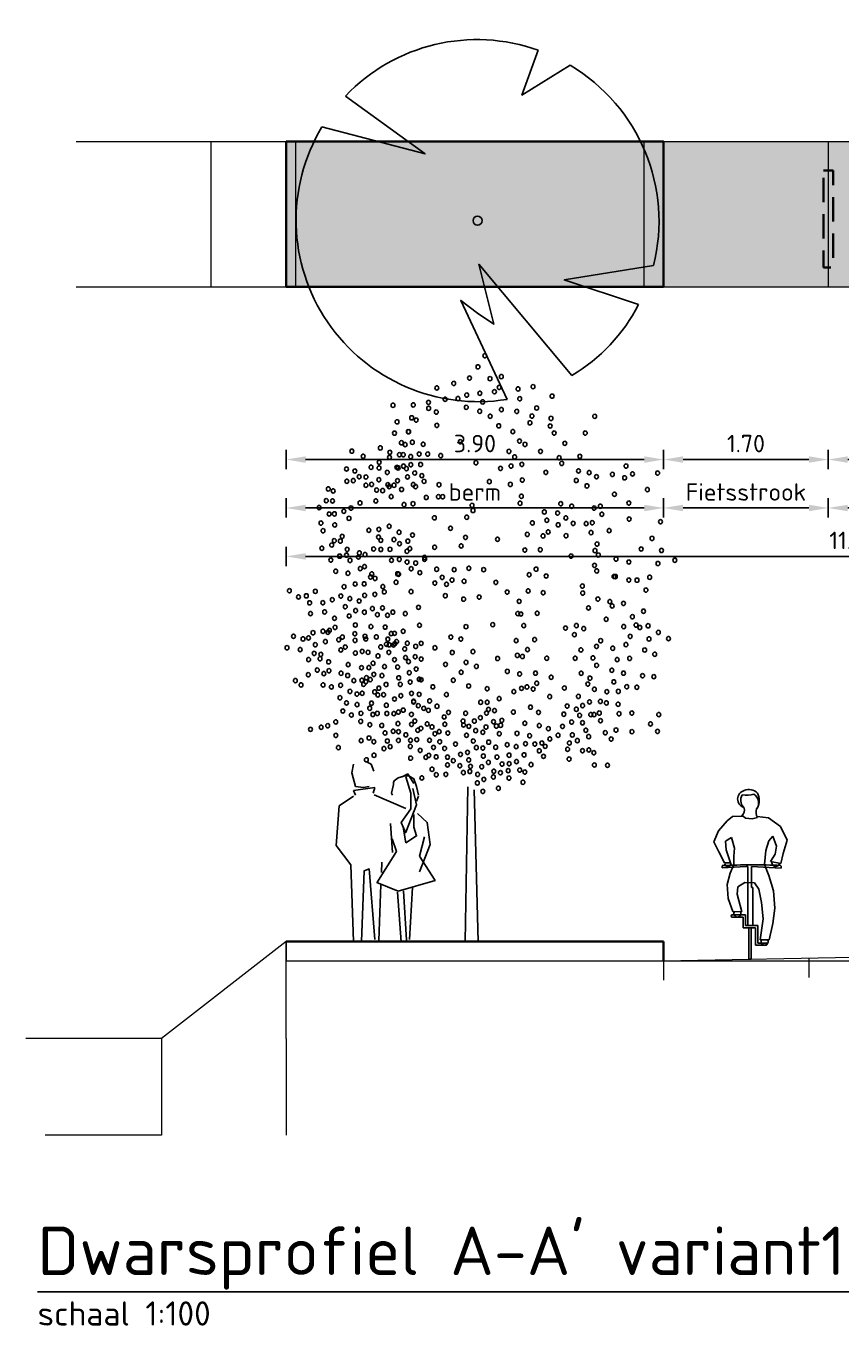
# Model space of a CAD drawing. Header units: metres. Extents: x 132493 to 134960, y 502695 to 503907.
# Tile 120 of 144: x 134663 to 134671, y 503846 to 503860. Entities that reach past the tile are written whole.
import ezdxf
from ezdxf.enums import TextEntityAlignment as Align

# ---------------------------------------------------------------- set-up
doc = ezdxf.new("R2010")
doc.units = ezdxf.units.M
doc.linetypes.add('HIDDEN', pattern=[0.375, 0.25, -0.125])
doc.layers.get('Defpoints').update_dxf_attribs({"color": 3})
for name, color, linetype, lineweight in [('0_dwp_profiel', 252, 'Continuous', 18), ('0_p_vak', 220, 'Continuous', 35), ('0_sol_fietspad', 11, 'Continuous', 18), ('0_sol_markering geel', 255, 'HIDDEN', 35), ('0_tekst_25mm', 7, 'Continuous', 25), ('0_tekst_50mm', 3, 'Continuous', 18), ('N-WE-GR-BOOM-S', 94, 'Continuous', 25), ('N-WE-VH-KANTVERHARDING-G', 2, 'Continuous', 18), ('V-WE-VH-VERHARDING_STRAATBAKSTEEN-M', 7, 'Continuous', 18)]:
    doc.layers.add(name, color=color, linetype=linetype, lineweight=lineweight)
doc.layers.add('0_sol_plantvak', color=7, linetype='Continuous', lineweight=35, true_color=0xa6c487)
doc.layers.add('ARC-hoev-overlagen asfalt rijbaan', color=13, linetype='Continuous', lineweight=18, plot=False)
doc.layers.add('Dwp-t-symbolen', color=8, linetype='Continuous')
doc.styles.add('Iso_18100', font='isocpeur.ttf', dxfattribs={"height": 0.18})
doc.styles.add('Iso_25100', font='isocpeur.ttf', dxfattribs={"height": 0.25})
doc.styles.add('Iso_50100', font='isocpeur.ttf', dxfattribs={"height": 0.5})
doc.dimstyles.new('Iso 18100', dxfattribs={"dimscale": 0.1, "dimtxt": 0.18, "dimasz": 2, "dimexe": 1, "dimexo": 0, "dimgap": 0.75, "dimtad": 1, "dimzin": 0, "dimdsep": 46, "dimtxsty": 'Iso_18100', "dimcen": -3, "dimdle": 1, "dimadec": 0, "dimazin": 0, "dimtfac": 0.75, "dimtix": 1, "dimtmove": 2, "dimatfit": 3, "dimfxl": 1, "dimfxlon": 1, "dimtvp": 0.9, "dimtfillclr": 256, "dimtolj": 1, "dimtzin": 0, "dimarcsym": 0})

# ---------------------------------------------------------------- blocks, each defined once
blk = doc.blocks.new('dd')
at = {"flags": 128}
for points in [[(4.82, 0), (4.82, 1), (3.533, 0)], [(4.82, 0), (4.82, 1)], [(4.82, 1), (4.82, 0.8), (14.753, 0.8)], [(4.82, 0.8), (14.753, 0.8)], [(3.533, 0), (2.133, 0)], [(3.533, 0), (3.533, -1)], [(4.82, 0), (4.82, -1)], [(3.533, -1), (2.331, -1)]]:
    blk.add_lwpolyline(points, dxfattribs=at)
blk = doc.blocks.new('*D66')
at = {"layer": 'Defpoints', "color": 0, "transparency": 16777216}
for p in [(134665.445, 503857.119), (134669.341, 503857.119), (134665.445, 503855.336)]:
    blk.add_point(p, dxfattribs=at)
at = {"layer": 'V-WE-VH-VERHARDING_STRAATBAKSTEEN-M', "color": 0, "lineweight": -2, "transparency": 16777216}
for p, q in [((134665.445, 503855.436), (134665.445, 503855.236)), ((134669.141, 503855.336), (134665.645, 503855.336)), ((134669.341, 503855.436), (134669.341, 503855.236))]:
    blk.add_line(p, q, dxfattribs=at)
at = {"layer": 'V-WE-VH-VERHARDING_STRAATBAKSTEEN-M', "color": 0, "transparency": 16777216}
for points in [[(134665.645, 503855.369), (134665.645, 503855.302), (134665.445, 503855.336)], [(134669.141, 503855.369), (134669.141, 503855.302), (134669.341, 503855.336)]]:
    blk.add_solid(points, dxfattribs=at)
at = {"layer": 'V-WE-VH-VERHARDING_STRAATBAKSTEEN-M', "color": 0, "transparency": 16777216, "insert": (134667.393, 503855.501), "char_height": 0.18, "attachment_point": 5, "rotation": 360, "style": 'Iso_18100'}
blk.add_mtext('\\A1;3.90', dxfattribs=at)
blk = doc.blocks.new('*D67')
at = {"layer": 'Defpoints', "color": 0, "transparency": 16777216}
for p in [(134669.341, 503857.119), (134671.041, 503857.119), (134669.341, 503855.336)]:
    blk.add_point(p, dxfattribs=at)
at = {"layer": 'V-WE-VH-VERHARDING_STRAATBAKSTEEN-M', "color": 0, "lineweight": -2, "transparency": 16777216}
for p, q in [((134669.341, 503855.436), (134669.341, 503855.236)), ((134670.841, 503855.336), (134669.541, 503855.336)), ((134671.041, 503855.436), (134671.041, 503855.236))]:
    blk.add_line(p, q, dxfattribs=at)
at = {"layer": 'V-WE-VH-VERHARDING_STRAATBAKSTEEN-M', "color": 0, "transparency": 16777216}
for points in [[(134669.541, 503855.369), (134669.541, 503855.302), (134669.341, 503855.336)], [(134670.841, 503855.369), (134670.841, 503855.302), (134671.041, 503855.336)]]:
    blk.add_solid(points, dxfattribs=at)
at = {"layer": 'V-WE-VH-VERHARDING_STRAATBAKSTEEN-M', "color": 0, "transparency": 16777216, "insert": (134670.191, 503855.501), "char_height": 0.18, "attachment_point": 5, "rotation": 360, "style": 'Iso_18100'}
blk.add_mtext('\\A1;1.70', dxfattribs=at)
blk = doc.blocks.new('*D68')
at = {"layer": 'Defpoints', "color": 0, "transparency": 16777216}
for p in [(134671.041, 503857.119), (134673.641, 503857.119), (134671.041, 503855.336)]:
    blk.add_point(p, dxfattribs=at)
at = {"layer": 'V-WE-VH-VERHARDING_STRAATBAKSTEEN-M', "color": 0, "lineweight": -2, "transparency": 16777216}
for p, q in [((134671.041, 503855.436), (134671.041, 503855.236)), ((134673.441, 503855.336), (134671.241, 503855.336)), ((134673.641, 503855.436), (134673.641, 503855.236))]:
    blk.add_line(p, q, dxfattribs=at)
at = {"layer": 'V-WE-VH-VERHARDING_STRAATBAKSTEEN-M', "color": 0, "transparency": 16777216}
for points in [[(134671.241, 503855.369), (134671.241, 503855.302), (134671.041, 503855.336)], [(134673.441, 503855.369), (134673.441, 503855.302), (134673.641, 503855.336)]]:
    blk.add_solid(points, dxfattribs=at)
at = {"layer": 'V-WE-VH-VERHARDING_STRAATBAKSTEEN-M', "color": 0, "transparency": 16777216, "insert": (134672.341, 503855.501), "char_height": 0.18, "attachment_point": 5, "rotation": 360, "style": 'Iso_18100'}
blk.add_mtext('\\A1;2.60', dxfattribs=at)
blk = doc.blocks.new('*D71')
at = {"layer": 'Defpoints', "color": 0, "transparency": 16777216}
for p in [(134665.445, 503857.119), (134677.141, 503857.119), (134665.445, 503854.336)]:
    blk.add_point(p, dxfattribs=at)
at = {"layer": 'V-WE-VH-VERHARDING_STRAATBAKSTEEN-M', "color": 0, "lineweight": -2, "transparency": 16777216}
for p, q in [((134665.445, 503854.436), (134665.445, 503854.236)), ((134677.141, 503854.436), (134677.141, 503854.236)), ((134676.941, 503854.336), (134665.645, 503854.336))]:
    blk.add_line(p, q, dxfattribs=at)
at = {"layer": 'V-WE-VH-VERHARDING_STRAATBAKSTEEN-M', "color": 0, "transparency": 16777216}
for points in [[(134665.645, 503854.369), (134665.645, 503854.302), (134665.445, 503854.336)], [(134676.941, 503854.369), (134676.941, 503854.302), (134677.141, 503854.336)]]:
    blk.add_solid(points, dxfattribs=at)
at = {"layer": 'V-WE-VH-VERHARDING_STRAATBAKSTEEN-M', "color": 0, "transparency": 16777216, "insert": (134671.293, 503854.501), "char_height": 0.18, "attachment_point": 5, "rotation": 360, "style": 'Iso_18100'}
blk.add_mtext('\\A1;11.70', dxfattribs=at)
blk = doc.blocks.new('*D72')
at = {"layer": 'Defpoints', "color": 0, "transparency": 16777216}
for p in [(134669.341, 503857.119), (134671.041, 503856.619), (134669.341, 503854.836)]:
    blk.add_point(p, dxfattribs=at)
at = {"layer": 'V-WE-VH-VERHARDING_STRAATBAKSTEEN-M', "color": 0, "lineweight": -2, "transparency": 16777216}
for p, q in [((134669.341, 503854.936), (134669.341, 503854.736)), ((134671.041, 503854.936), (134671.041, 503854.736)), ((134670.841, 503854.836), (134669.541, 503854.836))]:
    blk.add_line(p, q, dxfattribs=at)
at = {"layer": 'V-WE-VH-VERHARDING_STRAATBAKSTEEN-M', "color": 0, "transparency": 16777216}
for points in [[(134669.541, 503854.869), (134669.541, 503854.802), (134669.341, 503854.836)], [(134670.841, 503854.869), (134670.841, 503854.802), (134671.041, 503854.836)]]:
    blk.add_solid(points, dxfattribs=at)
at = {"layer": 'V-WE-VH-VERHARDING_STRAATBAKSTEEN-M', "color": 0, "transparency": 16777216, "insert": (134670.191, 503855.001), "char_height": 0.18, "attachment_point": 5, "rotation": 360, "style": 'Iso_18100'}
blk.add_mtext('\\A1;Fietsstrook', dxfattribs=at)
blk = doc.blocks.new('*D73')
at = {"layer": 'Defpoints', "color": 0, "transparency": 16777216}
for p in [(134671.041, 503857.119), (134673.641, 503857.119), (134671.041, 503854.836)]:
    blk.add_point(p, dxfattribs=at)
at = {"layer": 'V-WE-VH-VERHARDING_STRAATBAKSTEEN-M', "color": 0, "lineweight": -2, "transparency": 16777216}
for p, q in [((134671.041, 503854.936), (134671.041, 503854.736)), ((134673.641, 503854.936), (134673.641, 503854.736)), ((134673.441, 503854.836), (134671.241, 503854.836))]:
    blk.add_line(p, q, dxfattribs=at)
at = {"layer": 'V-WE-VH-VERHARDING_STRAATBAKSTEEN-M', "color": 0, "transparency": 16777216}
for points in [[(134671.241, 503854.869), (134671.241, 503854.802), (134671.041, 503854.836)], [(134673.441, 503854.869), (134673.441, 503854.802), (134673.641, 503854.836)]]:
    blk.add_solid(points, dxfattribs=at)
at = {"layer": 'V-WE-VH-VERHARDING_STRAATBAKSTEEN-M', "color": 0, "transparency": 16777216, "insert": (134672.341, 503855.037), "char_height": 0.18, "attachment_point": 5, "rotation": 360, "style": 'Iso_18100'}
blk.add_mtext('\\A1;Rijweg (etw 30)', dxfattribs=at)
blk = doc.blocks.new('*D76')
at = {"layer": 'Defpoints', "color": 0, "transparency": 16777216}
for p in [(134665.445, 503857.119), (134669.341, 503857.119), (134669.341, 503854.836)]:
    blk.add_point(p, dxfattribs=at)
at = {"layer": 'V-WE-VH-VERHARDING_STRAATBAKSTEEN-M', "color": 0, "lineweight": -2, "transparency": 16777216}
for p, q in [((134665.445, 503854.936), (134665.445, 503854.736)), ((134669.341, 503854.936), (134669.341, 503854.736)), ((134665.645, 503854.836), (134669.141, 503854.836))]:
    blk.add_line(p, q, dxfattribs=at)
at = {"layer": 'V-WE-VH-VERHARDING_STRAATBAKSTEEN-M', "color": 0, "transparency": 16777216}
for points in [[(134665.645, 503854.869), (134665.645, 503854.802), (134665.445, 503854.836)], [(134669.141, 503854.869), (134669.141, 503854.802), (134669.341, 503854.836)]]:
    blk.add_solid(points, dxfattribs=at)
at = {"layer": 'V-WE-VH-VERHARDING_STRAATBAKSTEEN-M', "color": 0, "transparency": 16777216, "insert": (134667.393, 503855.001), "char_height": 0.18, "width": 0.04942, "attachment_point": 5, "rotation": 360, "style": 'Iso_18100'}
blk.add_mtext('\\A1;berm', dxfattribs=at)
blk = doc.blocks.new('BM_VA_06')
at = {"color": 34, "linetype": 'Continuous'}
for p, q in [((-0.0377, 0.0066), (-0.0198, 1.072)), ((0.051, 0.0069), (0.0243, 1.0509))]:
    blk.add_line(p, q, dxfattribs=at)
at = {"color": 72, "linetype": 'Continuous', "extrusion": (0, 0, -1)}
for centre in [(0.0976, 4.0383), (0.0503, 3.9619), (-0.1164, 3.8478), (-0.0076, 3.8845), (0.1331, 3.8804), (0.211, 3.8948), (-0.2332, 3.8169), (-0.0874, 3.7438), (-0.0271, 3.7675), (0.0628, 3.7803), (0.1635, 3.7901), (0.1959, 3.8199), (0.3261, 3.8098), (0.4294, 3.8255), (0.5604, 3.7601), (-0.5344, 3.6978), (-0.3949, 3.6996), (-0.2902, 3.7168), (-0.2891, 3.6764), (-0.176, 3.7385), (-0.0301, 3.6833), (0.0623, 3.6559), (0.0827, 3.7201), (0.2113, 3.668), (0.3172, 3.6553), (0.3378, 3.7424), (0.4542, 3.6785), (-0.5068, 3.5834), (-0.406, 3.611), (-0.3754, 3.5959), (-0.2368, 3.6506), (0.1347, 3.6222), (0.408, 3.5766), (0.4217, 3.623), (0.553, 3.6072), (0.8536, 3.6213), (-0.5245, 3.5054), (-0.4292, 3.5152), (-0.4266, 3.5151), (-0.2333, 3.559), (0.1933, 3.5558), (0.2898, 3.5159), (0.5476, 3.5547), (0.5742, 3.5064), (0.7886, 3.5064), (-0.6217, 3.404), (-0.4767, 3.439), (-0.4512, 3.4267), (-0.4014, 3.4431), (-0.3265, 3.429), (-0.0715, 3.4467), (0.3363, 3.4511), (0.374, 3.4283), (0.6476, 3.4355), (-0.8178, 3.3815), (-0.74, 3.3465), (-0.6302, 3.3052), (-0.5589, 3.3391), (-0.5559, 3.3736), (-0.4904, 3.3567), (-0.4637, 3.3565), (-0.4126, 3.344), (-0.3549, 3.3617), (-0.2957, 3.3612), (-0.206, 3.3515), (0.0365, 3.3019), (0.2636, 3.3795), (0.3024, 3.3417), (0.4809, 3.3796), (0.6093, 3.3366), (0.6268, 3.2973), (0.7517, 3.3459), (-0.8544, 3.2588), (-0.7968, 3.2449), (-0.6855, 3.271), (-0.6305, 3.2661), (-0.5741, 3.2357), (-0.5082, 3.2696), (-0.499, 3.2667), (-0.4627, 3.2784), (-0.4425, 3.2617), (-0.4117, 3.2884), (-0.385, 3.2313), (-0.3445, 3.2897), (-0.3356, 3.213), (0.2053, 3.2631), (0.278, 3.279), (0.3518, 3.2904), (0.5178, 3.2354), (0.7418, 3.2456), (0.8156, 3.2344), (0.9752, 3.2212), (1.0693, 3.279), (1.1134, 3.2246), (1.2864, 3.231), (-0.9798, 3.1217), (-0.8521, 3.1748), (-0.8079, 3.179), (-0.7675, 3.2055), (-0.7209, 3.1468), (-0.7205, 3.2037), (-0.6818, 3.1525), (-0.632, 3.1851), (-0.5705, 3.1502), (-0.5613, 3.138), (-0.5277, 3.147), (-0.5034, 3.1782), (-0.4755, 3.1178), (-0.4349, 3.2046), (-0.3947, 3.1519), (-0.3787, 3.1381), (-0.3208, 3.1738), (-0.2178, 3.1505), (0.1285, 3.1719), (0.2731, 3.1529), (0.3551, 3.1824), (0.7268, 3.1797), (0.8004, 3.1428), (0.8664, 3.2055), (1.0597, 3.1981), (1.2161, 3.1174), (-0.9937, 3.0408), (-0.9508, 3.0388), (-0.9463, 3.108), (-0.6529, 3.0395), (-0.6472, 3.1133), (-0.6057, 3.1098), (-0.5468, 3.069), (-0.3053, 3.0627), (-0.2221, 3.0681), (-0.1926, 3.068), (0.3491, 3.0713), (0.9894, 3.0846), (-1.0435, 2.9929), (-0.9739, 2.9491), (-0.9378, 2.9501), (-0.8733, 2.9677), (-0.8235, 2.9897), (-0.7616, 3.0255), (-0.4586, 3.0142), (-0.3968, 3.0197), (0.0097, 3.0078), (0.0161, 2.9732), (0.3397, 3.0232), (0.5071, 2.9636), (0.5982, 2.9554), (0.62, 3.0199), (0.695, 3.0028), (0.8493, 2.9896), (0.8923, 3.0027), (0.9026, 2.9472), (1.0882, 3.0238), (-1.0306, 2.8864), (-0.9354, 2.8735), (-0.8373, 2.9193), (-0.5611, 2.865), (-0.2496, 2.9227), (-0.1388, 2.8512), (-0.0271, 2.9269), (0.4249, 2.8878), (0.5243, 2.9063), (0.6019, 2.8745), (0.6545, 2.9221), (0.7052, 2.8841), (0.7951, 2.8835), (0.8368, 2.8891), (1.0905, 2.9144), (1.3064, 2.8961), (-1.0161, 2.8336), (-0.9387, 2.7656), (-0.8969, 2.7624), (-0.8847, 2.7952), (-0.7008, 2.8375), (-0.634, 2.7904), (-0.6324, 2.8429), (-0.618, 2.7678), (-0.5281, 2.7733), (-0.493, 2.8237), (-0.4329, 2.7621), (-0.4005, 2.8036), (-0.0358, 2.7876), (0.1842, 2.7755), (0.3897, 2.8086), (0.4982, 2.7986), (0.5334, 2.8254), (0.6565, 2.799), (0.8285, 2.8216), (0.9532, 2.8345), (1.2479, 2.7811), (-1.0247, 2.7137), (-0.9562, 2.7358), (-0.8503, 2.7049), (-0.766, 2.6816), (-0.727, 2.6695), (-0.6678, 2.7081), (-0.6185, 2.7048), (-0.5551, 2.7058), (-0.4894, 2.7443), (-0.4386, 2.6927), (-0.4185, 2.7107), (-0.2479, 2.7202), (-0.0656, 2.7293), (0.3729, 2.7005), (0.4791, 2.7026), (0.8558, 2.6969), (0.8696, 2.7419), (1.1738, 2.7081), (1.3134, 2.698), (-0.9619, 2.6322), (-0.9015, 2.6588), (-0.8546, 2.6658), (-0.8305, 2.6298), (-0.7728, 2.6532), (-0.7303, 2.587), (-0.545, 2.6307), (-0.4911, 2.6364), (-0.4376, 2.6179), (-0.3786, 2.6115), (-0.3169, 2.65), (-0.3168, 2.6381), (0.6909, 2.6591), (0.8527, 2.5949), (0.8786, 2.6669), (1.0005, 2.6389), (1.089, 2.6187), (1.2888, 2.6083), (1.4056, 2.6312), (-0.9289, 2.5554), (-0.8446, 2.5413), (-0.7599, 2.5737), (-0.689, 2.5147), (-0.6807, 2.537), (-0.6582, 2.5055), (-0.5023, 2.5373), (-0.4957, 2.5344), (-0.4096, 2.5726), (-0.3495, 2.5452), (-0.234, 2.5684), (-0.1966, 2.5126), (-0.1283, 2.4941), (-0.1132, 2.5659), (-0.0125, 2.5756), (0.0894, 2.566), (0.4031, 2.5307), (0.4501, 2.5693), (0.5197, 2.5223), (0.8674, 2.5573), (0.9867, 2.5189), (0.996, 2.5188), (1.0884, 2.4941), (1.1448, 2.4936), (1.232, 2.5141), (-1.2474, 2.4211), (-1.0689, 2.4169), (-0.8716, 2.4484), (-0.7952, 2.4673), (-0.7333, 2.4684), (-0.6048, 2.4494), (-0.5943, 2.4134), (-0.5134, 2.4789), (-0.4104, 2.4152), (-0.2464, 2.474), (-0.166, 2.466), (-0.0453, 2.486), (0.1734, 2.4782), (0.2511, 2.4117), (0.396, 2.4196), (0.499, 2.4068), (0.769, 2.453), (0.7713, 2.405), (1.2061, 2.4255), (-1.1847, 2.3786), (-1.131, 2.3858), (-1.1085, 2.3376), (-1.0171, 2.3386), (-0.9526, 2.3589), (-0.8936, 2.3841), (-0.832, 2.3671), (-0.7676, 2.3502), (-0.7297, 2.389), (-0.66, 2.3958), (-0.1744, 2.3863), (-0.0484, 2.3629), (0.0588, 2.377), (0.3339, 2.3481), (0.8757, 2.3637), (0.9575, 2.3466), (0.9736, 2.3164), (1.0516, 2.3338), (-1.1021, 2.264), (-1.0053, 2.2754), (-0.9372, 2.2312), (-0.8631, 2.3104), (-0.8365, 2.2471), (-0.7919, 2.2843), (-0.7316, 2.2733), (-0.6765, 2.2985), (-0.642, 2.2563), (-0.6068, 2.3023), (-0.5723, 2.2526), (-0.5358, 2.2734), (-0.45, 2.2637), (-0.3586, 2.3067), (0.3241, 2.2641), (0.3454, 2.2608), (0.4581, 2.266), (0.8113, 2.3026), (0.9328, 2.225), (1.1128, 2.2418), (1.1893, 2.2802), (-1.0167, 2.1421), (-0.982, 2.1356), (-0.9724, 2.1476), (-0.9334, 2.1682), (-0.7937, 2.1852), (-0.6865, 2.1739), (-0.5886, 2.1703), (-0.4641, 2.1422), (-0.3525, 2.1834), (-0.032, 2.1736), (0.1519, 2.1873), (0.3653, 2.1812), (0.6522, 2.1642), (0.7274, 2.1815), (0.7781, 2.1602), (1.0533, 2.1746), (1.138, 2.1847), (1.1646, 2.1679), (1.2211, 2.1795), (1.2919, 2.1338), (-1.2194, 2.1074), (-1.1538, 2.089), (-1.1162, 2.0961), (-1.0851, 2.1318), (-1.0695, 2.0491), (-0.9997, 2.0713), (-0.9083, 2.084), (-0.8828, 2.1019), (-0.7967, 2.1252), (-0.7956, 2.0787), (-0.7271, 2.1068), (-0.722, 2.0887), (-0.6492, 2.1032), (-0.5798, 2.053), (-0.5703, 2.0875), (-0.5611, 2.0486), (-0.5472, 2.1263), (-0.5314, 2.0482), (-0.5244, 2.1278), (-0.5222, 2.0558), (-0.5099, 2.0706), (-0.4363, 2.0595), (-0.341, 2.0589), (-0.1369, 2.1022), (-0.0672, 2.0885), (0.3136, 2.0782), (0.44, 2.0846), (0.7138, 2.1186), (0.8946, 2.0769), (1.0687, 2.0501), (1.0973, 2.1067), (1.2273, 2.0895), (1.3613, 2.0914), (-1.264, 2.0282), (-1.173, 2.0155), (-1.0766, 1.9893), (-1.0309, 1.983), (-0.8939, 2.0133), (-0.8631, 2.0327), (-0.7934, 1.9918), (-0.7465, 2.0033), (-0.7062, 1.997), (-0.6378, 1.9725), (-0.6189, 2.0341), (-0.5627, 1.9961), (-0.454, 2.0206), (-0.4487, 1.9607), (-0.3818, 1.9662), (-0.3786, 2.0381), (-0.246, 2.0281), (-0.1266, 1.9958), (0.0156, 2.0022), (0.1855, 1.9545), (0.3212, 1.9758), (0.3561, 1.9683), (0.3913, 2.0161), (0.5236, 1.9565), (0.7196, 1.9567), (0.7587, 2.0133), (0.8417, 1.9588), (0.8663, 2.0379), (0.9775, 2.0251), (1.0938, 1.9554), (1.1976, 2.0131), (1.2669, 1.984), (-1.1155, 1.9474), (-1.0556, 1.8751), (-1.0365, 1.953), (-0.9776, 1.9315), (-0.9751, 1.87), (-0.8435, 1.9126), (-0.751, 1.8908), (-0.7013, 1.8918), (-0.6716, 1.9218), (-0.5927, 1.8985), (-0.524, 1.9462), (-0.5027, 1.8951), (-0.4275, 1.9334), (-0.3754, 1.882), (-0.3402, 1.9508), (-0.1727, 1.9135), (-0.0318, 1.9277), (0.0393, 1.9), (0.2523, 1.8654), (0.8669, 1.9074), (0.9715, 1.8736), (1.0081, 1.947), (-1.2063, 1.8027), (-1.1175, 1.8424), (-1.0102, 1.8506), (-0.892, 1.8527), (-0.8466, 1.8375), (-0.8038, 1.8027), (-0.7488, 1.8052), (-0.7368, 1.7768), (-0.7219, 1.7946), (-0.7177, 1.8216), (-0.6909, 1.8094), (-0.6668, 1.8452), (-0.6105, 1.8373), (-0.5825, 1.7755), (-0.4952, 1.8214), (-0.4845, 1.7764), (-0.4223, 1.8569), (-0.4161, 1.7923), (-0.3543, 1.8114), (-0.341, 1.8083), (-0.1195, 1.8051), (-0.0657, 1.8603), (0.3369, 1.8484), (0.4467, 1.8535), (0.4544, 1.7844), (0.5541, 1.8258), (0.7606, 1.8527), (0.8059, 1.7789), (0.821, 1.8191), (0.9858, 1.7939), (1.0519, 1.8535), (1.1831, 1.836), (1.261, 1.8294), (-1.1674, 1.7723), (-1.0157, 1.7727), (-0.9583, 1.7587), (-0.8951, 1.7704), (-0.8309, 1.7279), (-0.7828, 1.7094), (-0.7465, 1.7151), (-0.6606, 1.7249), (-0.6391, 1.704), (-0.6322, 1.7503), (-0.5989, 1.7052), (-0.4809, 1.6982), (-0.4071, 1.7141), (-0.3546, 1.7078), (-0.2606, 1.7595), (-0.1669, 1.7064), (-0.0138, 1.7652), (0.1135, 1.7464), (0.2972, 1.7271), (0.3498, 1.7492), (0.3874, 1.7594), (0.4301, 1.7439), (0.5439, 1.6921), (0.6449, 1.7515), (0.7412, 1.6938), (0.8514, 1.7425), (0.9371, 1.7254), (1.0162, 1.7278), (1.0742, 1.7604), (1.1438, 1.7569), (-0.8995, 1.6846), (-0.8542, 1.6485), (-0.7817, 1.6375), (-0.6946, 1.6126), (-0.6823, 1.6471), (-0.5805, 1.6331), (-0.524, 1.6758), (-0.464, 1.599), (-0.3926, 1.66), (-0.3926, 1.6556), (-0.3605, 1.6299), (-0.3229, 1.6115), (-0.2909, 1.5979), (-0.2825, 1.6622), (-0.2317, 1.626), (0.0688, 1.6537), (0.1133, 1.6533), (0.1223, 1.6037), (0.1638, 1.5959), (0.1964, 1.6784), (0.4121, 1.6195), (0.6644, 1.6268), (0.7273, 1.6051), (0.7705, 1.6304), (0.8175, 1.6558), (0.8926, 1.6596), (0.9341, 1.6488), (1.0146, 1.6394), (-0.9285, 1.5183), (-0.88, 1.5931), (-0.821, 1.5658), (-0.7567, 1.5218), (-0.755, 1.5772), (-0.6735, 1.5691), (-0.6424, 1.5763), (-0.5768, 1.576), (-0.5284, 1.5756), (-0.5005, 1.5064), (-0.4976, 1.5857), (-0.4077, 1.5701), (-0.3839, 1.5234), (-0.1823, 1.552), (-0.1528, 1.5834), (-0.0526, 1.524), (-0.0349, 1.5779), (0.0253, 1.5235), (0.0671, 1.547), (0.1088, 1.5785), (0.1567, 1.5195), (0.2146, 1.5281), (0.2939, 1.586), (0.3727, 1.5089), (0.467, 1.5831), (0.6412, 1.5713), (0.6947, 1.5169), (0.7498, 1.5631), (0.7698, 1.5119), (0.8265, 1.5685), (0.8492, 1.5683), (0.8855, 1.5788), (0.8933, 1.5259), (1.021, 1.5745), (1.1095, 1.5786), (1.2945, 1.5682), (-1.1019, 1.4671), (-1.0293, 1.4818), (-0.9837, 1.4919), (-0.9275, 1.4253), (-0.6938, 1.4988), (-0.612, 1.4935), (-0.5894, 1.4422), (-0.5331, 1.4541), (-0.497, 1.4507), (-0.446, 1.4292), (-0.4068, 1.5009), (-0.3642, 1.4603), (-0.3424, 1.4735), (-0.2994, 1.5047), (-0.266, 1.4836), (-0.246, 1.4368), (-0.2165, 1.4516), (-0.1773, 1.5023), (-0.1575, 1.4409), (-0.0487, 1.4969), (-0.0287, 1.4264), (-0.0125, 1.4877), (0.0345, 1.4588), (0.0839, 1.4466), (0.1056, 1.4823), (0.1767, 1.4893), (0.1968, 1.4367), (0.2064, 1.4951), (0.3189, 1.4387), (0.4059, 1.4231), (0.472, 1.4931), (0.5348, 1.4717), (0.6016, 1.4263), (0.6316, 1.4875), (0.6996, 1.4284), (0.7924, 1.4606), (0.8122, 1.417), (0.9264, 1.4432), (1.0002, 1.4622), (1.1102, 1.451), (1.2379, 1.504), (1.2861, 1.4526), (-0.9106, 1.3411), (-0.7534, 1.3896), (-0.6996, 1.4073), (-0.6662, 1.3813), (-0.5966, 1.3343), (-0.5735, 1.3868), (-0.5537, 1.3477), (-0.4972, 1.3908), (-0.4154, 1.3496), (-0.414, 1.3918), (-0.371, 1.3958), (-0.2837, 1.3922), (-0.2559, 1.3423), (-0.2128, 1.3813), (-0.1795, 1.3358), (-0.1043, 1.3652), (0.018, 1.3868), (0.0391, 1.3417), (0.0835, 1.3384), (0.124, 1.3787), (0.172, 1.3437), (0.2513, 1.3612), (0.3129, 1.3486), (0.3773, 1.3676), (0.4417, 1.3657), (0.49, 1.3729), (0.5129, 1.3501), (0.5452, 1.401), (0.667, 1.3297), (0.6793, 1.373), (0.7342, 1.3892), (0.9665, 1.3995), (-0.7179, 1.2572), (-0.6652, 1.2884), (-0.4133, 1.2686), (-0.3473, 1.322), (-0.3086, 1.2752), (-0.2884, 1.2873), (-0.2375, 1.2777), (-0.1597, 1.2756), (-0.1195, 1.2514), (-0.0697, 1.2945), (-0.0214, 1.3078), (-0.0136, 1.2565), (0.0872, 1.2829), (0.122, 1.239), (0.1811, 1.276), (0.2644, 1.2891), (0.315, 1.2451), (0.3676, 1.2914), (0.4723, 1.3191), (0.5017, 1.2813), (0.6774, 1.2621), (0.7701, 1.3198), (0.8131, 1.3255), (0.8479, 1.3058), (-0.2661, 1.1925), (-0.2367, 1.1547), (-0.1708, 1.1571), (-0.1598, 1.2218), (-0.0741, 1.2165), (-0.0502, 1.1697), (-0.0059, 1.1769), (-0.0016, 1.2116), (0.0478, 1.1569), (0.0762, 1.2094), (0.1592, 1.1786), (0.2048, 1.1681), (0.2158, 1.2279), (0.2585, 1.1826), (0.2654, 1.2304), (0.3375, 1.1864), (0.3725, 1.1726), (0.4156, 1.2248), (0.8515, 1.2216), (0.9415, 1.2195), (-0.3361, 1.1329), (0.046, 1.0986), (0.0906, 1.1222), (0.1562, 1.1397), (0.1907, 1.0615), (0.2637, 1.1315), (0.36, 1.1024), (0.0834, 1.0397)]:
    blk.add_ellipse(centre, major_axis=(0, 0.0148), ratio=0.888889, dxfattribs=at)
blk = doc.blocks.new('1-1 markering profiel')
h = blk.add_hatch()
h.set_pattern_fill('ANGLE', color=256)
h.set_pattern_definition([(0, (0, 0), (0, 6.985), [5.08, -1.905]), (90, (0, 0), (-6.985, 4e-16), [5.08, -1.905])])
h.paths.add_polyline_path([(-0.05, 1), (0.05, 1), (0.05, 0), (-0.05, 0)])
h = blk.add_hatch(color=256)
h.dxf.hatch_style = 1
h.paths.add_polyline_path([(-0.05, 1), (0.05, 1), (0.05, 0), (-0.05, 0)])
at = {"flags": 128}
blk.add_lwpolyline([(-0.05, 1), (0.05, 1), (0.05, 0), (-0.05, 0)], close=True, dxfattribs=at)
blk = doc.blocks.new('SGR-BOOM_19')
at = {"extrusion": (-0.041338, -0.080027, -0.995935), "flags": 128}
for points in [[(-0.668, -4.955), (-0.501, -3.649), (0.302, -4.991)], [(-4.804, -1.386), (-2.128, -0.974), (-4.989, -0.327)], [(2.98, 4.015), (0.596, 2.17), (1.172, 2.273), (1.705, 2.332), (0.58, 1.056), (4.266, 2.607)], [(5, 0.02), (2.868, 0.357), (4.871, -1.129)]]:
    blk.add_lwpolyline(points, dxfattribs=at)
blk.add_lwpolyline([(2.98, 4.015, 0.639079), (-4.989, -0.327, 0.639079)], format="xyb", dxfattribs=at)
blk.add_circle((0, 0), 0.125)
at = {"extrusion": (-0.041338, -0.080027, -0.995935)}
for start, end in [(196.0989, 262.3257), (273.4593, 346.949), (0.2302, 31.4325)]:
    blk.add_arc((0, 0), 5, start, end, dxfattribs=at)
blk = doc.blocks.new('Fiets1')
for p, q in [((-0.244, 1.421), (-0.334, 1.316)), ((-0.189, 1.463), (-0.244, 1.421)), ((-0.078, 1.469), (-0.189, 1.463)), ((-0.078, 1.469), (-0.055, 1.448)), ((-0.055, 1.448), (0.015, 1.439)), ((0.015, 1.439), (0.07, 1.455)), ((0.183, 1.45), (0.065, 1.465)), ((0.309, 1.36), (0.183, 1.45)), ((0.378, 1.221), (0.309, 1.36)), ((-0.334, 1.316), (-0.379, 1.202)), ((-0.26, 1.21), (-0.197, 1.247)), ((-0.252, 1.121), (-0.26, 1.21)), ((-0.197, 1.247), (-0.168, 1.139)), ((0.156, 1.115), (0.188, 1.215)), ((0.188, 1.215), (0.228, 1.26)), ((0.228, 1.26), (0.265, 1.157)), ((0.336, 1.081), (0.378, 1.221)), ((-0.379, 1.202), (-0.329, 1.099)), ((-0.329, 1.099), (-0.269, 0.985)), ((-0.209, 0.985), (-0.252, 1.121)), ((-0.168, 1.139), (-0.173, 1.055)), ((0.143, 0.968), (0.156, 1.115)), ((0.251, 1.076), (0.204, 0.999)), ((0.265, 1.157), (0.251, 1.076)), ((0.31, 0.979), (0.336, 1.081)), ((-0.296, 0.957), (-0.296, 0.933)), ((-0.296, 0.933), (-0.047, 0.949)), ((-0.269, 0.985), (-0.209, 0.985)), ((-0.173, 0.97), (-0.213, 0.881)), ((-0.173, 1.055), (-0.173, 0.97)), ((-0.047, 0.949), (-0.031, 0.949)), ((-0.031, 0.949), (-0.031, 0.338)), ((0.009, 0.949), (0.313, 0.932)), ((0.009, 0.73), (0.009, 0.949)), ((0.188, 0.857), (0.143, 0.968)), ((0.204, 0.999), (0.31, 0.979)), ((0.313, 0.932), (0.313, 0.956)), ((-0.213, 0.881), (-0.244, 0.762)), ((0.236, 0.696), (0.188, 0.857)), ((-0.244, 0.762), (-0.234, 0.617)), ((-0.139, 0.662), (-0.134, 0.738)), ((-0.134, 0.738), (-0.06, 0.783)), ((-0.06, 0.783), (0.038, 0.781)), ((0.022, 0.73), (0.009, 0.73)), ((0.022, 0.338), (0.022, 0.73)), ((0.038, 0.781), (0.085, 0.715)), ((0.085, 0.715), (0.112, 0.578)), ((0.249, 0.52), (0.236, 0.696)), ((-0.234, 0.617), (-0.184, 0.483)), ((-0.091, 0.48), (-0.139, 0.662)), ((0.112, 0.578), (0.13, 0.409)), ((-0.054, 0.448), (-0.192, 0.448)), ((-0.078, 0.425), (-0.192, 0.425)), ((-0.184, 0.483), (-0.091, 0.48)), ((-0.078, 0.314), (-0.078, 0.425)), ((-0.054, 0.338), (-0.054, 0.448)), ((0.13, 0.409), (0.098, 0.193)), ((0.23, 0.361), (0.249, 0.52)), ((0.051, 0.314), (-0.078, 0.314)), ((0.075, 0.338), (-0.054, 0.338)), ((-0.018, 0.314), (-0.018, -0.008)), ((0.006, -0.008), (0.006, 0.314)), ((0.051, 0.135), (0.051, 0.314)), ((0.075, 0.158), (0.075, 0.338)), ((0.191, 0.19), (0.23, 0.361)), ((0.156, 0.135), (0.051, 0.135)), ((0.156, 0.158), (0.075, 0.158)), ((0.098, 0.193), (0.191, 0.19)), ((-0.018, -0.008), (0.006, -0.008))]:
    blk.add_line(p, q)
for centre, radius, start, end in [((-0.045, 1.645), 0.0899, 104.0435, 253.5027), ((0.005, 1.633), 0.108, 150.0261, 221.6358), ((-0.052, 2.001), 0.316, 263.3587, 285.6486), ((-0.018, 1.619), 0.124, 44.5628, 113.2662), ((-0.023, 1.607), 0.105, 322.9677, 57.6908), ((-0.082, 1.629), 0.17, 333.6246, 26.7123), ((-0.146, 1.53), 0.0807, 310.1354, 21.3389), ((0.153, 1.509), 0.098, 160.2237, 213.0633), ((0.024, -4.853), 5.819, 87.1592, 93.1527), ((-0.236, 0.976), 0.0303, 163.7878, 22.7653), ((0.258, 0.989), 0.0404, 169.3202, 349.3202), ((-0.191, 0.437), 0.0119, 91.1159, 268.8841), ((-0.137, 0.462), 0.0366, 147.3335, 29.3982), ((0.143, 0.173), 0.0366, 147.3289, 29.3982), ((0.156, 0.147), 0.0119, 269.9885, 90.0115)]:
    blk.add_arc(centre, radius, start, end)
blk = doc.blocks.new('Voet4')
for p, q in [((-0.34, 1.847), (-0.36, 1.757)), ((-0.36, 1.757), (-0.32, 1.617)), ((-0.2, 1.867), (-0.16, 1.847)), ((-0.16, 1.847), (-0.13, 1.777)), ((0.16, 1.717), (0.22, 1.747)), ((0.22, 1.747), (0.28, 1.647)), ((-0.32, 1.617), (-0.24, 1.607)), ((-0.24, 1.607), (-0.18, 1.617)), ((-0.34, 1.577), (-0.12, 1.607)), ((-0.34, 1.577), (-0.32, 1.527)), ((-0.12, 1.607), (-0.14, 1.547)), ((-0.129, 1.53), (0.2, 1.39)), ((0.27, 1.597), (0.31, 1.427)), ((0.33, 1.517), (0.31, 1.467)), ((0.31, 1.427), (0.2, 1.147)), ((0.06, 0.937), (0.04, 1.237)), ((0.104, 0.945), (0.056, 1.077)), ((-0.102, 0.624), (0.104, 0.945)), ((-0.054, 0.728), (-0.05, 0.837)), ((-0.08, 0.027), (-0.058, 0.607)), ((0.207, 0.03), (0.173, 0.541)), ((0.269, 0.574), (0.235, 0.038)), ((0.111, 0.525), (0.152, 0.013))]:
    blk.add_line(p, q)
for points in [[(0.33, 1.527), (0.31, 1.617), (0.28, 1.697), (0.23, 1.727), (0.19, 1.727), (0.12, 1.707), (0.08, 1.677), (0.07, 1.657), (0.07, 1.637), (0.05, 1.547), (0.06, 1.527)], [(0.2, 1.717), (0.25, 1.547), (0.25, 1.387), (0.15, 1.247), (0.2, 1.137)], [(-0.34, 1.517), (-0.49, 1.417), (-0.52, 1.007), (-0.37, 0.807), (-0.34, 0.017)], [(0.28, 1.327), (0.28, 1.197), (0.31, 1.107), (0.2, 1.037), (0.17, 1.197)], [(0.32, 1.337), (0.42, 1.247), (0.45, 1.017), (0.34, 0.737)], [(0.39, 1.097), (0.34, 0.897), (0.5, 0.647), (0.12, 0.537), (-0.1, 0.627)], [(-0.26, 0.017), (-0.23, 0.747), (-0.18, 0.767), (-0.12, 0.037)]]:
    blk.add_lwpolyline(points)

msp = doc.modelspace()

# ---------------------------------------------------------------- hatches: boundary and pattern name
at = {"layer": '0_sol_fietspad'}
h = msp.add_hatch(color=256, dxfattribs=at)
h.dxf.hatch_style = 1
h.paths.add_polyline_path([(134671.041, 503858.619), (134669.341, 503858.619), (134669.341, 503857.119), (134671.041, 503857.119)])
at = {"layer": '0_sol_plantvak'}
h = msp.add_hatch(color=256, dxfattribs=at)
h.dxf.hatch_style = 1
h.paths.add_polyline_path([(134665.445, 503858.619), (134669.341, 503858.619), (134669.341, 503857.119), (134665.445, 503857.119)])
at = {"layer": 'ARC-hoev-overlagen asfalt rijbaan', "transparency": 33554636}
h = msp.add_hatch(color=256, dxfattribs=at)
h.dxf.hatch_style = 1
h.paths.add_polyline_path([(134673.641, 503858.619), (134671.041, 503858.619), (134671.041, 503857.119), (134673.641, 503857.119)])

# ---------------------------------------------------------------- linework, layer by layer
at = {"layer": '0_p_vak', "flags": 128}
for points in [[(134669.341, 503850.36), (134665.445, 503850.36)], [(134669.341, 503850.36), (134669.341, 503850.16)]]:
    msp.add_lwpolyline(points, dxfattribs=at)
at = {"layer": '0_sol_plantvak'}
msp.add_lwpolyline([(134665.445, 503858.619), (134669.341, 503858.619), (134669.341, 503857.119), (134665.445, 503857.119)], close=True, dxfattribs=at)
at = {"layer": '0_tekst_25mm', "flags": 128}
msp.add_lwpolyline([(134662.879, 503846.742), (134671.383, 503846.742)], dxfattribs=at)
at = {"layer": 'N-WE-VH-KANTVERHARDING-G'}
msp.add_line((134669.341, 503850.16), (134672.341, 503850.22), dxfattribs=at)
at = {"layer": 'N-WE-VH-KANTVERHARDING-G', "flags": 128}
for points in [[(134663.278, 503858.619), (134684.849, 503858.619)], [(134664.665, 503858.619), (134664.665, 503857.119)], [(134664.665, 503858.619), (134664.665, 503857.119)], [(134665.445, 503857.119), (134665.445, 503858.619)], [(134665.545, 503857.119), (134665.545, 503858.619)], [(134669.141, 503857.119), (134669.141, 503858.619)], [(134669.341, 503857.119), (134669.341, 503858.619)], [(134671.041, 503858.619), (134671.041, 503857.119)], [(134663.278, 503857.119), (134684.849, 503857.119)], [(134669.341, 503850.16), (134669.341, 503849.96)], [(134670.841, 503850.19), (134670.841, 503849.99)]]:
    msp.add_lwpolyline(points, dxfattribs=at)

# ---------------------------------------------------------------- block references
at = {"layer": '0_dwp_profiel'}
msp.add_blockref('dd', (134660.625, 503849.36), dxfattribs=at)
at = {"layer": '0_sol_markering geel'}
msp.add_blockref('1-1 markering profiel', (134671.041, 503857.319), dxfattribs=at)
at = {"layer": 'Dwp-t-symbolen', "lineweight": 0, "xscale": 1.5, "yscale": 1.5, "zscale": 1.5}
msp.add_blockref('BM_VA_06', (134667.349, 503850.35), dxfattribs=at)
at = {"layer": 'Dwp-t-symbolen', "lineweight": 0}
for name, p in [('Voet4', (134666.481, 503850.343)), ('Fiets1', (134670.24, 503850.186))]:
    msp.add_blockref(name, p, dxfattribs=at)
at = {"layer": 'N-WE-GR-BOOM-S', "xscale": 0.375, "yscale": 0.375, "zscale": 0.375}
msp.add_blockref('SGR-BOOM_19', (134667.42, 503857.802), dxfattribs=at)

# ---------------------------------------------------------------- texts
at = {"layer": '0_tekst_25mm', "style": 'Iso_25100'}
msp.add_text('schaal 1:100', height=0.25, dxfattribs=at).set_placement((134662.878, 503846.52), align=Align.MIDDLE_LEFT)
at = {"layer": '0_tekst_50mm', "style": 'Iso_50100'}
msp.add_text("Dwarsprofiel A-A' variant1", height=0.5, rotation=360, dxfattribs=at).set_placement((134662.878, 503847.167), align=Align.MIDDLE_LEFT)

# ---------------------------------------------------------------- dimensions: what is measured, and where the dimension line sits
at = {"layer": 'V-WE-VH-VERHARDING_STRAATBAKSTEEN-M'}
for base, p1, p2, picture, middle in [((134665.445, 503855.336), (134669.341, 503857.119), (134665.445, 503857.119), '*D66', (134667.393, 503855.501)), ((134665.445, 503854.336), (134677.141, 503857.119), (134665.445, 503857.119), '*D71', (134671.293, 503854.501)), ((134669.341, 503855.336), (134671.041, 503857.119), (134669.341, 503857.119), '*D67', (134670.191, 503855.501)), ((134671.041, 503855.336), (134673.641, 503857.119), (134671.041, 503857.119), '*D68', (134672.341, 503855.501))]:
    dim = msp.add_linear_dim(base=base, p1=p1, p2=p2, angle=360, dimstyle='Iso 18100', dxfattribs=at)
    dim.commit()
    dim.dimension.update_dxf_attribs({"geometry": picture, "text_midpoint": middle})
for base, p1, p2, angle, text, picture, middle in [((134669.341, 503854.836), (134665.445, 503857.119), (134669.341, 503857.119), 180, 'berm', '*D76', (134667.393, 503855.001)), ((134669.341, 503854.836), (134671.041, 503856.619), (134669.341, 503857.119), 360, 'Fietsstrook', '*D72', (134670.191, 503855.001)), ((134671.041, 503854.836), (134673.641, 503857.119), (134671.041, 503857.119), 360, 'Rijweg (etw 30)', '*D73', (134672.341, 503855.037))]:
    dim = msp.add_linear_dim(base=base, p1=p1, p2=p2, angle=angle, text=text, dimstyle='Iso 18100', dxfattribs=at)
    dim.commit()
    dim.dimension.update_dxf_attribs({"geometry": picture, "text_midpoint": middle})

doc.saveas('drawing.dxf')
